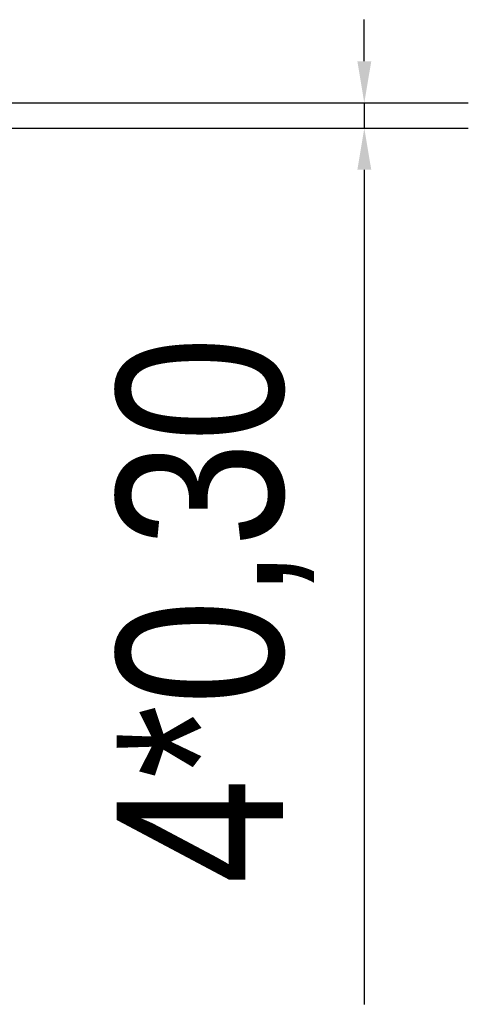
# Model space of a CAD drawing. Header units: millimetres. Extents: x 111 to 239, y 28 to 119.
# Tile 29 of 31: x 192.97 to 198.36, y 60.22 to 72.04. Entities that reach past the tile are written whole.
import ezdxf

# ---------------------------------------------------------------- set-up
doc = ezdxf.new("R2010")
doc.units = ezdxf.units.MM
doc.header["$LTSCALE"] = 16.335
doc.header["$PDMODE"] = 3
doc.header["$PDSIZE"] = 8
doc.layers.get('0').update_dxf_attribs({"linetype": 'CONTINUOUS'})
doc.layers.get('Defpoints').update_dxf_attribs({"linetype": 'CONTINUOUS'})
doc.styles.get("Standard").update_dxf_attribs({"font": 'txt', "width": 0.85})
doc.dimstyles.new('ISO-25', dxfattribs={"dimtxt": 2.5, "dimasz": 2.5, "dimexe": 1.25, "dimexo": 0.625, "dimtad": 1, "dimtxsty": 'STANDARD', "dimcen": 2.5, "dimclrd": 4, "dimclre": 4, "dimclrt": 4, "dimadec": 0, "dimazin": 0, "dimtfac": 1, "dimtmove": 0, "dimatfit": 3, "dimfxl": 1, "dimarcsym": 0})

# ---------------------------------------------------------------- blocks, each defined once
blk = doc.blocks.new('*D14')
at = {"color": 4, "lineweight": -2}
for p, q in [((197.112, 71.545), (197.112, 72.045)), ((192.312, 71.045), (198.362, 71.045)), ((197.112, 71.045), (197.112, 70.742)), ((191.961, 70.742), (198.362, 70.742)), ((197.112, 70.242), (197.112, 60.216))]:
    blk.add_line(p, q, dxfattribs=at)
at = {"color": 4}
for points in [[(197.029, 71.545), (197.196, 71.545), (197.112, 71.045)], [(197.029, 70.242), (197.196, 70.242), (197.112, 70.742)]]:
    blk.add_solid(points, dxfattribs=at)
at = {"layer": 'Defpoints', "color": 0}
for p in [(191.687, 71.045), (191.336, 70.742), (197.112, 70.742)]:
    blk.add_point(p, dxfattribs=at)
at = {"color": 4, "insert": (195.321, 64.95), "char_height": 2, "attachment_point": 5, "rotation": 90}
blk.add_mtext('4*0,30', dxfattribs=at)

msp = doc.modelspace()

# ---------------------------------------------------------------- dimensions: what is measured, and where the dimension line sits
dim = msp.add_linear_dim(base=(197.112, 70.742), p1=(191.687, 71.045), p2=(191.336, 70.742), angle=90, dimstyle='ISO-25', override={"dimtxt": 2, "dimasz": 0.5, "dimzin": 0, "dimpost": '4*<>'})
dim.commit()
dim.dimension.update_dxf_attribs({"geometry": '*D14', "text_midpoint": (197.112, 64.95), "dimtype": 160})

doc.saveas('drawing.dxf')
